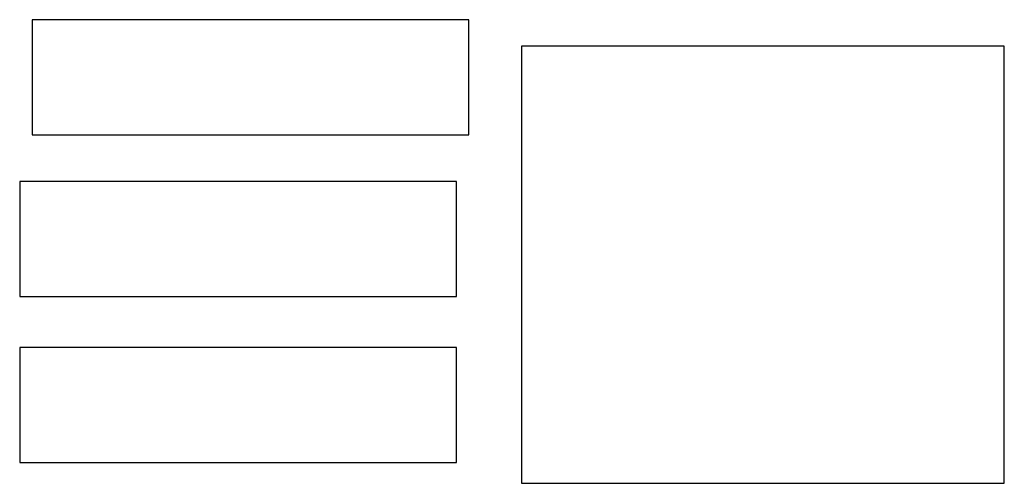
# Model space of a CAD drawing. Extents: x 24 to 281, y 59 to 180.
import ezdxf

# ---------------------------------------------------------------- set-up
doc = ezdxf.new("R2010")
doc.units = 0
doc.layers.get('0').update_dxf_attribs({"linetype": 'CONTINUOUS'})

msp = doc.modelspace()

# ---------------------------------------------------------------- linework, layer by layer
at = {"color": 7, "linetype": 'CONTINUOUS'}
for p, q in [((141.7, 179.63), (27.7, 179.63)), ((27.7, 179.63), (27.7, 149.63)), ((141.7, 149.63), (141.7, 179.63)), ((281.41, 172.73), (155.41, 172.73)), ((155.41, 172.73), (155.41, 58.73)), ((281.41, 58.73), (281.41, 172.73)), ((27.7, 149.63), (141.7, 149.63)), ((138.47, 137.47), (24.47, 137.47)), ((24.47, 137.47), (24.47, 107.47)), ((138.47, 107.47), (138.47, 137.47)), ((24.47, 107.47), (138.47, 107.47)), ((138.47, 94.17), (24.47, 94.17)), ((24.47, 94.17), (24.47, 64.17)), ((138.47, 64.17), (138.47, 94.17)), ((24.47, 64.17), (138.47, 64.17)), ((155.41, 58.73), (281.41, 58.73))]:
    msp.add_line(p, q, dxfattribs=at)

doc.saveas('drawing.dxf')
